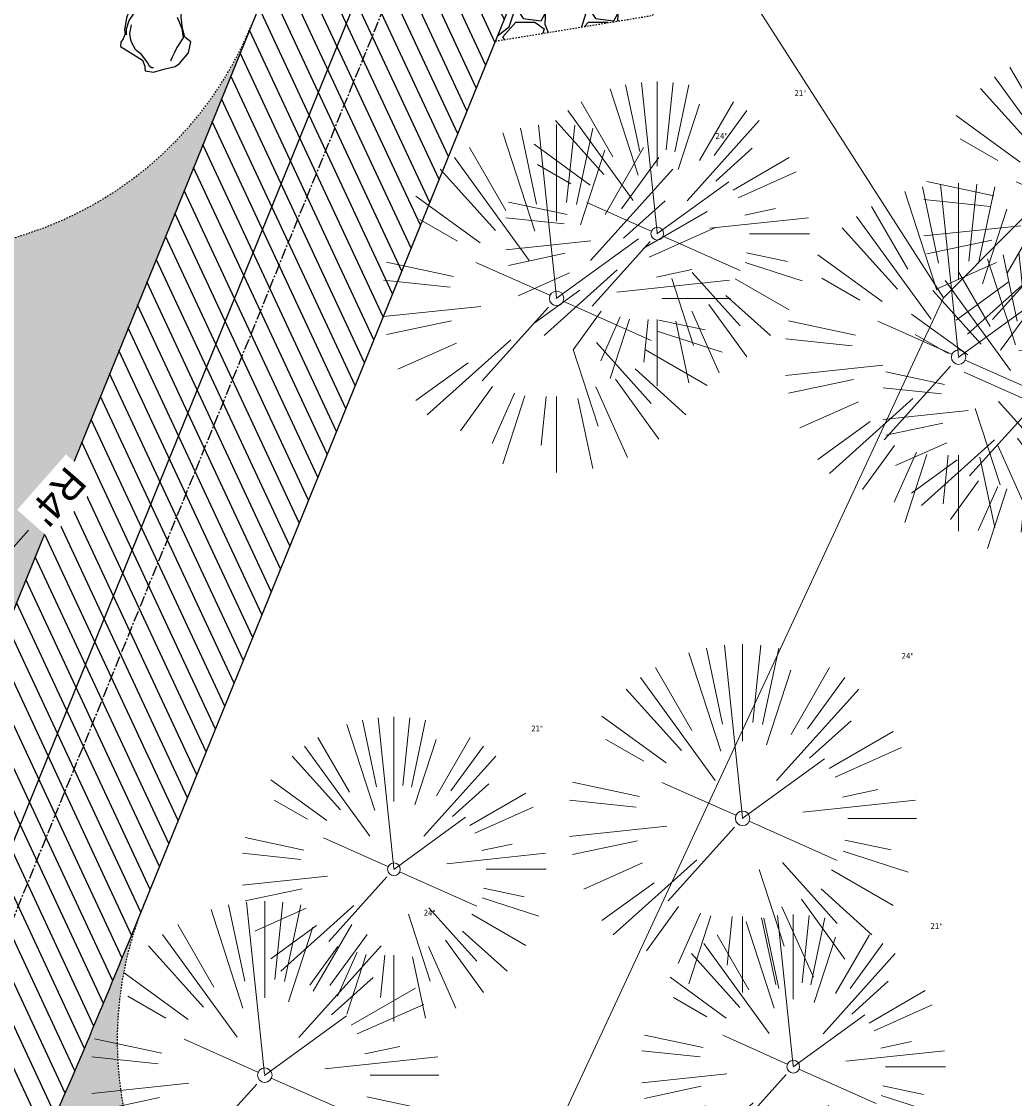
# Model space of a CAD drawing. Header units: feet. Extents: x 1133447 to 1140710, y 647622 to 649877.
# Tile 70 of 84: x 1135037 to 1135105, y 648909 to 648983. Entities that reach past the tile are written whole.
import ezdxf
from ezdxf.lldxf.tags import DXFTag

# ---------------------------------------------------------------- set-up
doc = ezdxf.new("R2010")
doc.units = ezdxf.units.FT
doc.header["$MEASUREMENT"] = 0
doc.linetypes.add('CENTER2', pattern=[1.125, 0.75, -0.125, 0.125, -0.125])
doc.linetypes.add('RAD', pattern=[0.13, 0.08, -0.05])
for name, color, linetype in [('C-PRKG-ASPH', 8, 'Continuous'), ('C-PRKG-GRVL', 8, 'Continuous'), ('C-ROAD-ASPHALT', 1, 'Continuous'), ('C-ROAD-CNTR', 1, 'CENTER2'), ('C-ROAD-GRVL', 1, 'RAD'), ('C-SWLK-GRVL', 6, 'RAD'), ('C-SWLK-GRVL-PATT', 8, 'Continuous'), ('C-UTIL-WATER-MEP', 7, 'WATER (.5x)'), ('G-TEXT-ST02', 2, 'Continuous'), ('G-XREF', 7, 'Continuous'), ('L-BARRIERROCK', 6, 'Continuous')]:
    doc.layers.add(name, color=color, linetype=linetype)
for name, color, linetype, lineweight in [('V-SITE-VEGE', 8, 'Continuous', 18), ('V-SITE-VEGE-TEXT', 8, 'Continuous', 18), ('V-UTIL-WATR-LINE', 8, 'WATER', 15)]:
    doc.layers.add(name, color=color, linetype=linetype, lineweight=lineweight)
doc.styles.add('Normal', font='arial.ttf', dxfattribs={"height": 0.1})
doc.styles.add('SEI-Dim & Leader', font='tahoma.ttf')
doc.styles.get("Standard").update_dxf_attribs({"font": 'arial.ttf'})
tags = doc.linetypes.add('WATER', pattern='A,1.5,-0.2,["W",Standard,S=0.08,R=0,X=-0.1,Y=-0.04],-0.05', length=1.75).pattern_tags.tags
tags[6] = DXFTag(74, 10)
tags = doc.linetypes.add('WATER (.5x)', pattern='A,0.75,-0.2,["W",Standard,S=0.08,R=0,X=-0.1,Y=-0.04],-0.05', length=1).pattern_tags.tags
tags[6] = DXFTag(74, 10)
doc.dimstyles.new('Plan', dxfattribs={"dimscale": 20, "dimtxt": 0.1, "dimasz": 0.12, "dimexe": 0.0625, "dimexo": 0.0625, "dimgap": 0.08, "dimtad": 0, "dimdec": 0, "dimzin": 0, "dimdsep": 46, "dimtxsty": 'Normal', "dimcen": 0, "dimclrd": 256, "dimclre": 256, "dimclrt": 256, "dimaunit": 1, "dimadec": 4, "dimazin": 0, "dimtfac": 1, "dimtdec": 0, "dimtofl": 0, "dimtmove": 0, "dimatfit": 3, "dimfxl": 1, "dimtfill": 1, "dimtolj": 1, "dimtzin": 0, "dimlwd": -1, "dimlwe": -1, "dimarcsym": 0})
pattern_1 = [(37.50000000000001, (0, 0), (-0.06299335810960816, 1.926823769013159), [0, -1.52, 0, -1.7, 0, -1.625]), (7.499999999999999, (0, 0), (1.769776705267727, 2.82214606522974), [0, -0.82, 0, -1.37, 0, -0.525]), (327.5, (-1.23, 0), (3.114141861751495, 0.005659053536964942), [0, -0.5, 0, -1.8, 0, -2.35]), (317.5, (-1.23, 0), (3.006126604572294, 0.8776755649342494), [0, -0.25, 0, -1.18, 0, -1.35])]

# ---------------------------------------------------------------- blocks, each defined once
blk = doc.blocks.new('V-SITE-VEGE-Coniferious Tree 2')
at = {"color": 0, "linetype": 'ByBlock'}
for p, q in [((-0.0003172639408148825, 0.0025937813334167), (-0.05229705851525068, 0.4972664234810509)), ((-3.601054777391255e-05, 0.2219193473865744), (-3.601054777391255e-05, 0.5000060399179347)), ((0.02890183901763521, 0.2753366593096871), (0.05222503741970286, 0.4972664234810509)), ((-0.06264093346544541, 0.1926377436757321), (-0.1545378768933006, 0.4755369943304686)), ((-0.0574950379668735, 0.2703678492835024), (-0.1039851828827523, 0.4890788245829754)), ((0.0571938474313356, 0.2692740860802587), (0.1039131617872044, 0.4890788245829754)), ((-0.07913071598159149, 0.1088658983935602), (-0.2939353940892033, 0.4045257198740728)), ((-0.1460065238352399, 0.2528363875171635), (-0.2500390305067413, 0.4330260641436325)), ((0.06850648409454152, 0.2109817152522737), (0.1382469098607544, 0.425630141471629)), ((0.139142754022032, 0.2410654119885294), (0.2499670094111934, 0.4330260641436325)), ((0.1868724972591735, 0.2572635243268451), (0.2938633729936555, 0.4045257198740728)), ((-0.1756943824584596, 0.1950752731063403), (-0.3346129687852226, 0.3715878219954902)), ((0.09777767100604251, 0.108636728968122), (0.3345409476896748, 0.3715878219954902)), ((-0.2201011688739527, 0.1598873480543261), (-0.4045617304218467, 0.2938993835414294)), ((0.1919663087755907, 0.1728666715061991), (0.3115823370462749, 0.2805763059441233)), ((0.2487690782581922, 0.143647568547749), (0.4329900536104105, 0.2500030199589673)), ((-0.2844040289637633, 0.1641894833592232), (-0.393144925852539, 0.2269610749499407)), ((0.2658942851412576, 0.1183972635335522), (0.4567507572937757, 0.2033670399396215)), ((-0.0009318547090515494, -0.0006770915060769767), (0.2349564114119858, 0.1707208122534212)), ((-0.2961437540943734, 0.06292784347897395), (-0.4891148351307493, 0.1039491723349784)), ((-0.01992166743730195, 0.008854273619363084), (-0.2318825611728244, 0.1032199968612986)), ((0.2872695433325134, 0.06106323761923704), (0.3884790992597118, 0.08257391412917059)), ((-0.3060292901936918, 0.03215663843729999), (-0.4973024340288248, 0.05226104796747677)), ((0.173080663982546, 0.01818771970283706), (0.497230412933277, 0.05226104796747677)), ((0.3024988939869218, 0), (0.4999700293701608, 0)), ((-0.2182782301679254, -0.02292736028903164), (-0.4973024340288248, -0.05226104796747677)), ((-0.02300503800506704, -0.02554197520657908), (-0.2137781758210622, -0.2373882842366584)), ((0.01849546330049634, -0.008260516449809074), (0.2719985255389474, -0.1211160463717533)), ((-0.302185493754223, -0.0642195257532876), (-0.4891148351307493, -0.1039491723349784)), ((0.2936342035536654, -0.06241742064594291), (0.4274066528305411, -0.09084484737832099)), ((-0.1320480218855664, -0.1188660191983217), (-0.3716238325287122, -0.3345769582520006)), ((0.2891445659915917, -0.09395946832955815), (0.4755009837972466, -0.1545018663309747)), ((-0.2881436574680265, -0.1282723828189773), (-0.4568227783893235, -0.2033670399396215)), ((0.04781873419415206, -0.1473038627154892), (0.1192466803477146, -0.3671294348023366)), ((0.1143820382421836, -0.1271057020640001), (0.2718110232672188, -0.301920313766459)), ((0.2555295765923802, -0.1475434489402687), (0.4329900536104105, -0.2500030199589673)), ((-0.254528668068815, -0.1848980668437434), (-0.4045617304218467, -0.2938993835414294)), ((0.2253521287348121, -0.2029399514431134), (0.3715518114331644, -0.3345769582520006)), ((0.1688618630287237, -0.2324611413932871), (0.2938633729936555, -0.4045257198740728)), ((-0.1842986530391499, -0.2536176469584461), (-0.2766747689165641, -0.3807650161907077)), ((-0.1213812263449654, -0.2725449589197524), (-0.1855903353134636, -0.4167758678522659)), ((0.1131111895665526, -0.2541280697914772), (0.2033310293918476, -0.4567867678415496)), ((-0.09098502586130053, -0.2799408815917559), (-0.1545378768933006, -0.4755369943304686)), ((-0.02966136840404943, -0.2817638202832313), (-0.04434904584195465, -0.4216092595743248)), ((-3.601054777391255e-05, -0.2817638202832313), (-3.601054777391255e-05, -0.5000060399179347)), ((0.06104806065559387, -0.2873055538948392), (0.1039131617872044, -0.4890788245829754))]:
    blk.add_line(p, q, dxfattribs=at)
blk.add_circle((-3.601054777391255e-05, 0), 0.02083358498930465)
blk = doc.blocks.new('C_XBASE-PACTOLA_02403811')
at = {"layer": 'V-UTIL-WATR-LINE', "flags": 128}
for points in [[(1134946.432, 649283.888), (1135074.541151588, 649099.5990538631), (1135109.755, 649053.73), (1135113.62, 649049.674), (1135081.394236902, 648993.5410676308), (1135100.461075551, 648963.8033200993), (1135008.674239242, 648766.4398010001)], [(1135118.543, 648981.959), (1135100.461075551, 648963.8033200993)]]:
    blk.add_lwpolyline(points, dxfattribs=at)
at = {"layer": 'V-SITE-VEGE', "xscale": 23.99971008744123, "yscale": 23.99971008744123, "zscale": 23.99971008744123, "rotation": 8.537736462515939e-07}
for p in [(1135111.043, 648969.322), (1135073.772, 648963.765), (1135101.506, 648959.711), (1135086.604, 648927.907), (1135053.639, 648910.197)]:
    blk.add_blockref('V-SITE-VEGE-Coniferious Tree 2', p, dxfattribs=at)
at = {"layer": 'V-SITE-VEGE', "xscale": 20.99974632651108, "yscale": 20.99974632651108, "zscale": 20.99974632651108}
for p in [(1135080.717, 648968.219), (1135106.753, 648956.506), (1135062.554, 648924.399), (1135090.1, 648910.776)]:
    blk.add_blockref('V-SITE-VEGE-Coniferious Tree 2', p, dxfattribs=at)
at = {"layer": 'V-SITE-VEGE-TEXT', "char_height": 0.4, "attachment_point": 7, "style": 'SEI-Dim & Leader'}
for s, insert in [('21"', (1135090.188234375, 648977.719)), ('24"', (1135084.739125, 648974.765)), ('24"', (1135097.571125, 648938.907)), ('21"', (1135072.025234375, 648933.899)), ('24"', (1135064.606125, 648921.197)), ('21"', (1135099.571234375, 648920.276))]:
    blk.add_mtext(s, dxfattribs=dict(at, insert=insert))
blk = doc.blocks.new("5'_BarrierRock")
at = {"layer": 'L-BARRIERROCK', "flags": 128}
for points in [[(3.796977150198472, 25.21031587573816), (-3.971151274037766, 23.41838866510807), (-10.84293678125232, 21.02912666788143), (-17.7147222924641, 19.53586684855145), (-22.19627771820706, 16.54930863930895), (-24.28770915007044, 10.27760197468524), (-26.0803419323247, 0.1233349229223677), (-25.48279766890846, -2.863184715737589), (-26.97668484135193, -7.044335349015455), (-29.06806322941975, -9.732226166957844), (-29.36686187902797, -13.31608058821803), (-11.14168239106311, -24.66494006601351), (-9.05030400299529, -29.74205430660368), (-9.05030400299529, -31.53398151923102), (-8.751505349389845, -33.62457612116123), (-1.87971984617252, -34.52053972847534), (7.680988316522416, -31.83264891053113), (16.04666099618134, -30.04072169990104), (19.63192655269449, -27.3528308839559), (27.10125632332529, -18.69186222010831), (28.89388910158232, -9.433597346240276), (24.11353502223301, -5.551075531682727), (22.02210359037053, 1.616633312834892), (21.42455933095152, 6.096412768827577), (20.82701507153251, 11.17356558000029), (21.12581372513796, 15.05604882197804), (19.03438229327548, 18.63990324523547), (15.15031808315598, 22.22375766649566), (3.796977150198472, 25.21031587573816)], [(-24.28770915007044, -3.759148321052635), (-24.28770915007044, 1.317965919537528), (-22.19627771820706, 8.187007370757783), (-18.61101215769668, 13.26412161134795), (-14.42820234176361, 18.04260703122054), (-11.44048104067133, 19.83453424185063)], [(17.54049512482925, 10.8748981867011), (21.62729471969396, 1.526720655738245), (22.61964785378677, -6.148371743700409), (17.24174951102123, -14.21204419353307), (15.44911673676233, -18.39319482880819), (13.35768530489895, -22.87301285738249), (12.1625967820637, -25.56090367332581)], [(-20.40364493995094, 4.603152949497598), (-21.8975321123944, -2.56455589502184), (-21.29998785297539, -6.447039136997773), (-20.40364493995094, -9.433597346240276), (-17.11717803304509, -15.70534258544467), (-12.93431516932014, -18.99052961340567), (-6.958872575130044, -26.75553466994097), (-5.46498540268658, -29.44342548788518), (-3.373607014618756, -30.63801791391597), (-1.87971984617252, -30.63801791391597)]]:
    blk.add_lwpolyline(points, dxfattribs=at)
blk = doc.blocks.new('C_PBASE-PACTOLA_02403811')
at = {"layer": 'C-ROAD-ASPHALT'}
blk.add_lwpolyline([(1134969.657277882, 648753.0477392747), (1135036.873309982, 648902.1641641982, 0.009218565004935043), (1135044.254367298, 648919.3790657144), (1135101.509820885, 649060.0203951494, 0.04927264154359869), (1135107.544114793, 649080.3791714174), (1135113.245677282, 649110.0761826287, 0.3025232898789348), (1135079.742163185, 649189.7952543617), (1135017.583038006, 649231.0012923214, 0.03670103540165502), (1134952.658282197, 649267.4907225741), (1134930.361796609, 649277.95101182, 0.265468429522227), (1134828.518541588, 649269.7547374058), (1134807.494103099, 649255.3935736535, 0.04164346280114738), (1134780.654611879, 649233.5777859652), (1134706.829601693, 649162.5981949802, 0.05765878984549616)], format="xyb", dxfattribs=at)
blk.add_lwpolyline([(1134609.502741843, 649004.1715281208, -0.08481675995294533), (1134717.918854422, 649151.0643979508), (1134791.743864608, 649222.0439889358, -0.04164346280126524), (1134816.518779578, 649242.1816391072), (1134837.543218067, 649256.5428028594, -0.2654684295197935), (1134923.566161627, 649263.4658695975), (1134945.862647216, 649253.0055803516, -0.03670103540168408), (1135008.742528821, 649217.6654234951), (1135070.901654, 649176.4593855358, -0.3025232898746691), (1135097.532652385, 649113.0929439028), (1135091.831089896, 649083.3959326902, -0.0492726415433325), (1135086.690765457, 649066.0532714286), (1135029.43531187, 648925.4119419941, -0.009218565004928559), (1135022.286728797, 648908.7392420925), (1134970.105907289, 648792.9779079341, 0.09466954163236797), (1134957.786175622, 648834.7349342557), (1134921.92741579, 648904.3472810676, 0.300313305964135), (1134722.086161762, 649016.5601342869), (1134632.500993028, 649010.1122188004, 0.09071439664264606)], format="xyb", close=True, dxfattribs=at)
at = {"layer": 'C-ROAD-CNTR', "flags": 128}
blk.add_lwpolyline([(1134682.815781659, 648422.2458494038), (1134669.21986276, 648425.8462855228, -0.1774687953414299), (1134620.150062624, 648460.1534391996), (1134616.502637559, 648465.3792168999, -0.1042089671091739), (1134576.197064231, 648560.2628234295), (1134558.554057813, 648650.0509356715, -0.01381007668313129), (1134553.979962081, 648677.2843639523), (1134544.902369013, 648742.2703875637, -0.09433329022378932), (1134550.434197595, 648854.3354307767), (1134558.997505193, 648889.7214101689, -0.1428635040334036), (1134712.374228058, 649156.8312964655), (1134786.199238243, 649227.8108874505, -0.04164346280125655), (1134812.006441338, 649248.7876063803), (1134833.030879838, 649263.1487701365, -0.2654684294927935), (1134926.96397912, 649270.7084407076), (1134949.260464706, 649260.2481514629, -0.03670103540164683), (1135013.162783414, 649224.3333579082), (1135075.321908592, 649183.1273199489, -0.3025232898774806), (1135105.389164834, 649111.5845632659), (1135099.687602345, 649081.8875520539, -0.04927264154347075), (1135094.100293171, 649063.036833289), (1135036.844839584, 648922.3955038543, -0.009218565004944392), (1135029.58001939, 648905.4517031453), (1134962.363987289, 648756.3352782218, -0.01915469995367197), (1134945.301367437, 648722.0511597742), (1134909.791676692, 648657.06607992, -0.111236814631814), (1134866.238656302, 648607.5744966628), (1134762.181369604, 648532.0907847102, 0.3229446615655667), (1134716.395894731, 648393.2215671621), (1134719.721086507, 648382.7059234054, -0.1714240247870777), (1134715.287797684, 648249.5554414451), (1134707.163513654, 648228.7837741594, -0.02272318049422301), (1134688.713657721, 648187.2766264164, 0.05045028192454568), (1134653.344169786, 648094.1277041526)], format="xyb", dxfattribs=at)
at = {"layer": 'C-ROAD-GRVL', "flags": 128}
for points in [[(1134983.485116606, 648950.9149491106), (1135037.22310143, 648968.2226776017, 0.2216768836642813), (1135052.713678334, 648982.5925283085)], [(1135064.673649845, 648847.2716094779), (1135044.861593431, 648904.3941459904, -0.1820899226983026), (1135045.326498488, 648922.0126306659)]]:
    blk.add_lwpolyline(points, format="xyb", dxfattribs=at)
at = {"layer": 'C-SWLK-GRVL'}
blk.add_lwpolyline([(1135069.54644745, 648981.5061043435), (1135080.402503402, 648983.279814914), (1135085.581130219, 648996.0005063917)], dxfattribs=at)
at = {"layer": 'C-UTIL-WATER-MEP', "flags": 128}
blk.add_lwpolyline([(1134713.292159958, 648416.2441137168), (1134669.731849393, 648427.7796426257, -0.1774687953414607), (1134621.79009064, 648461.2981261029), (1134618.142665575, 648466.5239038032, -0.1042089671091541), (1134578.159536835, 648560.6484414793), (1134560.516530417, 648650.4365537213, -0.01381007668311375), (1134555.960731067, 648677.5610482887), (1134546.883138, 648742.5470719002, -0.09433329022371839), (1134552.378087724, 648853.8650148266), (1134560.941395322, 648889.2509942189, -0.1428635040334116), (1134713.760384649, 649155.3895718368), (1134787.585394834, 649226.3691628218, -0.04164346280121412), (1134813.134525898, 649247.1361145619), (1134834.158964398, 649261.4972783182, -0.2654684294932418), (1134926.114524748, 649268.8977979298), (1134948.411010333, 649258.437508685, -0.03670103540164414), (1135012.057719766, 649222.6663743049), (1135074.216844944, 649181.4603363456, -0.302523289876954), (1135103.425036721, 649111.961658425), (1135097.723474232, 649082.264647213, -0.04927264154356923), (1135092.247911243, 649063.7909428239), (1135034.992457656, 648923.1496133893, -0.009218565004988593), (1135027.756696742, 648906.273587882), (1134960.540664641, 648757.1571629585, -0.01915469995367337), (1134943.546295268, 648723.0101809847), (1134908.036604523, 648658.0251011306, -0.1112368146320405), (1134865.064291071, 648609.1934056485), (1134761.007004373, 648533.7096936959, 0.1574684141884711), (1134714.965670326, 648470.6755079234, 0.1574684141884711)], format="xyb", dxfattribs=at)
at = {"layer": 'L-BARRIERROCK', "xscale": 0.08333333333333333, "yscale": 0.08333333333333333, "zscale": 0.08333333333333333}
blk.add_blockref("5'_BarrierRock", (1135046.125564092, 648982.2481532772), dxfattribs=at)
blk = doc.blocks.new('C_PHTCH-PACTOLA_02403811')
at = {"layer": 'C-PRKG-ASPH'}
h = blk.add_hatch(dxfattribs=at)
h.set_pattern_fill('ANSI31', color=256, scale=10, angle=70)
h.set_pattern_definition([(115, (0, 0), (-1.132884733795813, -0.5282728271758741), [])])
edge = h.paths.add_edge_path(flags=16)
edge.add_arc((1135093.567290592, 648760.3570235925), 541.9999999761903, 143.5703577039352, 153.2664360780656, ccw=False)
edge.add_arc((1135093.567290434, 648760.3570237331), 541.9999997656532, 133.8742793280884, 143.5703577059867, ccw=False)
edge.add_line((1134717.918854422, 649151.0643979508), (1134791.743864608, 649222.0439889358))
edge.add_arc((1134924.814897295, 649083.6384245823), 191.9999999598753, 124.33581191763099, 133.8742793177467, ccw=False)
edge.add_line((1134816.518779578, 649242.1816391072), (1134837.543218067, 649256.5428028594))
edge.add_arc((1134886.614896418, 649184.7029087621), 87.00000000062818, 64.86660358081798, 124.33581191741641, ccw=False)
edge.add_line((1134923.566161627, 649263.4658695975), (1134945.862647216, 649253.0055803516))
edge.add_arc((1134736.896871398, 648807.5874571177), 491.9999999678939, 56.45911934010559, 64.86660355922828, ccw=False)
edge.add_line((1135008.742528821, 649217.6654234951), (1135070.901654, 649176.4593855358))
edge.add_arc((1135036.644680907, 649124.7828938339), 62.00000000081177, -10.868034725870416, 56.45911933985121, ccw=False)
edge.add_line((1135097.532652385, 649113.0929439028), (1135091.831089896, 649083.3959326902))
edge.add_arc((1135001.481196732, 649100.7423100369), 92.00000001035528, 337.8486329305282, 349.13196525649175, ccw=False)
edge.add_line((1135086.690765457, 649066.0532714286), (1135029.43531187, 648925.4119419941))
edge.add_arc((1134573.749357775, 649110.9228871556), 491.9999995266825, 335.73595333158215, 337.84863296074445, ccw=False)
edge.add_line((1135022.286728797, 648908.7392420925), (1134970.105907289, 648792.9779079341))
edge.add_line((1134970.105907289, 648792.9779079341), (1134955.070696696, 648759.622817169))
edge.add_arc((1134506.533324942, 648961.8064625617), 492.0000003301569, 331.3465562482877, 335.7359533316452, ccw=False)
edge.add_line((1134938.281078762, 648725.8872446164), (1134902.771388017, 648660.9021647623))
edge.add_arc((1134778.161263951, 648728.9926705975), 142.0000000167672, 305.95733191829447, 331.34655630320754, ccw=False)
edge.add_line((1134861.541195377, 648614.0501326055), (1134757.483908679, 648538.5664206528))
edge.add_arc((1134835.579196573, 648430.9089730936), 133.0000000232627, 125.9573319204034, 166.4171722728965)
edge.add_arc((1134672.277915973, 648470.363906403), 35.00000000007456, 244.10855969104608, 346.41717227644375, ccw=False)
edge.add_arc((1134691.461854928, 648509.9128519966), 78.95614352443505, 214.9055155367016, 244.1168481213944, ccw=False)
edge.add_line((1134626.710174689, 648464.732186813), (1134623.062749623, 648469.9579645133))
edge.add_arc((1134821.506139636, 648608.4650796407), 241.9999999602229, 191.1167612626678, 214.9138039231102, ccw=False)
edge.add_line((1134584.046954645, 648561.8052956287), (1134566.403948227, 648651.5934078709))
edge.add_arc((1135049.172208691, 648746.4554480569), 491.9999999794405, 187.9519260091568, 191.1167612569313, ccw=False)
edge.add_line((1134561.903038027, 648678.391101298), (1134552.825444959, 648743.3771249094))
edge.add_arc((1134842.017716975, 648783.7730382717), 292.0000000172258, 166.3961174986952, 187.9519260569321, ccw=False)
edge.add_line((1134558.209758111, 648852.4537669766), (1134566.77306571, 648887.8397463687))
edge.add_arc((1135093.567290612, 648760.357023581), 542.0000000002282, 158.0478401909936, 166.396117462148, ccw=False)
edge.add_arc((1135093.567290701, 648760.357023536), 542.0000000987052, 153.2664360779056, 158.0478401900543, ccw=False)
edge = h.paths.add_edge_path()
edge.add_line((1134664.934415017, 648091.0186503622), (1134641.753924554, 648097.236757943))
edge.add_arc((1135131.441785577, 647965.8792352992), 506.9999999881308, 154.1154939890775, 164.9840567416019, ccw=False)
edge.add_arc((1135131.44177555, 647965.8792402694), 506.9999887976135, 153.4314984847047, 154.115493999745, ccw=False)
edge.add_arc((1134241.513528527, 648410.9103548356), 488.0000000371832, 333.4314984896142, 338.6383717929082)
edge.add_line((1134695.987914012, 648233.1548120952), (1134704.112198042, 648253.9264793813))
edge.add_arc((1134529.027803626, 648322.4060737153), 188.0000000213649, 338.6383717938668, 377.1954705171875)
edge.add_arc((1134651.306425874, 648360.2470375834), 60.00000000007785, 17.1954705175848, 74.97265706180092)
edge.add_line((1134666.863224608, 648418.1951696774), (1134661.500576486, 648419.8056636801))
edge.add_arc((1134691.489318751, 648509.9450223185), 94.99699278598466, 223.9418846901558, 251.5980721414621, ccw=False)
edge.add_arc((1134691.535842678, 648509.9839590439), 95.05751145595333, 214.9165962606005, 223.9393241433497, ccw=False)
edge.add_line((1134613.590003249, 648455.5746160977), (1134609.942525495, 648460.8004692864))
edge.add_arc((1134821.506139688, 648608.4650796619), 258.0000000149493, 191.1167612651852, 214.9138039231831, ccw=False)
edge.add_line((1134568.347173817, 648558.7203512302), (1134550.704167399, 648648.5084634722))
edge.add_arc((1135049.172208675, 648746.4554480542), 507.9999999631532, 187.9519260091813, 191.1167612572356, ccw=False)
edge.add_line((1134546.056886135, 648676.177626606), (1134536.979293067, 648741.163650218))
edge.add_arc((1134842.01771694, 648783.7730382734), 307.9999999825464, 166.3961174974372, 187.9519260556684, ccw=False)
edge.add_line((1134542.658637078, 648856.2170945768), (1134551.221944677, 648891.6030739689))
edge.add_arc((1135093.567290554, 648760.3570237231), 557.9999999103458, 163.9213237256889, 166.3961174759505, ccw=False)
edge.add_arc((1134538.177323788, 648920.4382053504), 19.99999999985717, 343.9213237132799, 402.7699397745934)
edge.add_line((1134552.859048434, 648934.0193305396), (1134533.446357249, 648955.005204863))
edge.add_arc((1135093.567290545, 648760.3570234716), 592.9783928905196, 146.0187423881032, 160.8370986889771, ccw=False)
edge.add_line((1134601.857481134, 649091.7855040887), (1134616.582948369, 649064.0343807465))
edge.add_arc((1134620.999668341, 649066.3780071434), 5.000000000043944, 207.9515834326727, 327.0740857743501)
edge.add_arc((1135093.567290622, 648760.3570235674), 558.0000000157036, 133.8742793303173, 147.0740857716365, ccw=False)
edge.add_line((1134706.829601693, 649162.5981949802), (1134780.654611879, 649233.5777859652))
edge.add_arc((1134924.814897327, 649083.6384245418), 208.0000000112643, 124.3358119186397, 133.8742793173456, ccw=False)
edge.add_line((1134807.494103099, 649255.3935736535), (1134828.518541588, 649269.7547374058))
edge.add_arc((1134886.614896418, 649184.7029087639), 102.9999999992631, 64.86660357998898, 124.33581191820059, ccw=False)
edge.add_line((1134930.361796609, 649277.9510118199), (1134952.658282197, 649267.4907225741))
edge.add_arc((1134736.896871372, 648807.5874570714), 508.0000000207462, 56.4591193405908, 64.86660355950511, ccw=False)
edge.add_line((1135017.583038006, 649231.0012923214), (1135079.742163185, 649189.7952543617))
edge.add_arc((1135036.644680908, 649124.782893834), 77.99999999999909, -10.868034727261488, 56.45911934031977, ccw=False)
edge.add_line((1135113.245677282, 649110.0761826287), (1135107.544114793, 649080.3791714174))
edge.add_arc((1135001.481196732, 649100.7423100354), 108.0000000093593, 337.84863293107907, 349.131965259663, ccw=False)
edge.add_line((1135101.509820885, 649060.0203951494), (1135044.254367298, 648919.3790657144))
edge.add_arc((1134573.749357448, 649110.9228872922), 507.9999998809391, 335.7359533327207, 337.84863295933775, ccw=False)
edge.add_line((1135036.873309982, 648902.1641641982), (1134969.657277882, 648753.0477392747))
edge.add_arc((1134506.53332524, 648961.8064624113), 507.9999999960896, 331.346556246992, 335.73595333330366, ccw=False)
edge.add_line((1134952.321656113, 648718.215074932), (1134916.811965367, 648653.2299950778))
edge.add_arc((1134778.161263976, 648728.9926705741), 157.9999999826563, 305.9573319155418, 331.3465563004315, ccw=False)
edge.add_line((1134870.936117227, 648601.0988607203), (1134766.878830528, 648525.6151487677))
edge.add_arc((1134835.579196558, 648430.9089731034), 117.0000000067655, 125.9573319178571, 162.264860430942)
edge.add_arc((1134752.713885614, 648457.4106757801), 29.99999999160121, 162.264860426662, 196.8024120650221)
edge.add_arc((1134835.579196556, 648430.9089731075), 113.0000000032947, 170.9217318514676, 197.5476736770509)
edge.add_line((1134727.837491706, 648396.8395581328), (1134731.162683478, 648386.3239143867))
edge.add_arc((1134529.027802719, 648322.4060734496), 212.0000009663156, 11.340079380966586, 17.54767372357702, ccw=False)
edge.add_arc((1134529.055568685, 648322.403813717), 211.9732215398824, -20.64909134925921, 11.342153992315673, ccw=False)
edge.add_arc((1134759.869013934, 648235.3149369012), 34.72371615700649, 159.1871917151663, 239.4135572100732)
edge.add_line((1134742.200276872, 648205.422593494), (1134709.513, 648185.696))
edge.add_line((1134709.513, 648185.696), (1134698.996135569, 648181.0065459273))
edge.add_arc((1135131.441785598, 647965.8792352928), 483.0000000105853, 153.5511843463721, 164.9840567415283)
at = {"layer": 'C-PRKG-GRVL'}
h = blk.add_hatch(dxfattribs=at)
h.set_pattern_fill('AR-SAND', color=256)
h.set_pattern_definition(pattern_1)
edge = h.paths.add_edge_path()
edge.add_line((1135037.22310143, 648968.2226776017), (1134983.485116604, 648950.9149491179))
edge.add_line((1134983.485116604, 648950.9149491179), (1134989.616474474, 648931.8779731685))
edge.add_line((1134989.616474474, 648931.8779731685), (1135030.30801046, 648944.9837504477))
edge.add_arc((1135031.534282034, 648941.1763552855), 3.999999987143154, -22.15136746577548, 107.8525170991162, ccw=False)
edge.add_line((1135035.239045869, 648939.6681361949), (1135052.713494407, 648982.592076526))
edge.add_arc((1135029.558904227, 648992.0188974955), 25.00000000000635, 287.8525167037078, 337.84751500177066, ccw=False)
h = blk.add_hatch(dxfattribs=at)
h.set_pattern_fill('AR-SAND', color=256)
h.set_pattern_definition(pattern_1)
edge = h.paths.add_edge_path()
edge.add_line((1135044.861593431, 648904.3941459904), (1135064.673649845, 648847.2716094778))
edge.add_line((1135064.673649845, 648847.2716094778), (1135049.557055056, 648842.0286555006))
edge.add_line((1135049.557055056, 648842.0286555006), (1135035.548537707, 648882.4183069))
edge.add_arc((1135031.769389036, 648881.1075684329), 4.000000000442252, 19.12830126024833, 155.735953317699)
edge.add_line((1135028.12274374, 648882.7513379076), (1135036.873309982, 648902.1641641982))
edge.add_arc((1134573.749357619, 649110.9228872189), 507.999999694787, 335.7359533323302, 337.8486329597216)
edge.add_line((1135044.254367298, 648919.3790657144), (1135045.326498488, 648922.0126306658))
edge.add_arc((1135068.481272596, 648912.586261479), 25.00000000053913, 157.8486329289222, 199.1283014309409)
at = {"layer": 'C-SWLK-GRVL-PATT'}
h = blk.add_hatch(dxfattribs=at)
h.set_pattern_fill('GRAVEL', color=256, scale=5)
h.set_pattern_definition([(228.012787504, (531.531381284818, 130.5235841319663), (-40.00000000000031, -45.00000000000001), [0.67268, -66.5954402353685]), (184.969740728, (531.0813812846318, 130.0235841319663), (59.99999999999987, 5.000000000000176), [1.15434, -114.27962380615]), (132.510447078, (529.9313812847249, 129.9235841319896), (50.00000000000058, -54.99999999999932), [0.8139400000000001, -80.5801629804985]), (267.273689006, (527.9813812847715, 128.6735841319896), (5.000000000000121, 100.0000000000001), [1.051189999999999, -104.067790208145]), (292.833654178, (527.9313812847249, 127.6235841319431), (-24.99999999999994, 60.00000000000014), [1.030774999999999, -102.0468656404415]), (357.273689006, (528.3313812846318, 126.6735841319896), (-100.0000000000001, 5.000000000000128), [1.051189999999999, -104.067790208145]), (37.6942404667, (529.3813812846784, 126.6235841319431), (-64.99999999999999, -49.99999999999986), [1.390145, -137.62424274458]), (72.2553283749, (530.4813812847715, 127.4735841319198), (35.00000000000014, 110), [1.312439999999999, -129.9316074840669]), (121.429565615, (530.8813812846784, 128.7235841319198), (-40.0000000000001, 64.99999999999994), [1.05475, -104.420365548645]), (175.236358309, (530.3313812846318, 129.6235841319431), (54.99999999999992, -5.00000000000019), [1.20416, -59.0038128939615]), (222.397437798, (529.1313812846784, 129.7235841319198), (-59.99999999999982, -54.99999999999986), [1.55724, -154.1668750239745]), (138.814074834, (532.9313812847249, 128.6235841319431), (-35.00000000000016, 30), [0.5315049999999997, -52.61922406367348]), (171.46923439, (532.531381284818, 128.9735841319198), (64.99999999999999, -9.999999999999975), [1.011185, -100.107557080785]), (225, (531.531381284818, 129.1235841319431), (-5.551115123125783e-16, -4.999999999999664), [0.707105, -6.3639628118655]), (203.198590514, (531.1813812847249, 129.7235841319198), (24.99999999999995, 9.999999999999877), [0.38079, -37.6980755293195]), (291.801409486, (530.8313812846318, 129.5735841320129), (-4.99999999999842, 15.00000000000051), [0.538515, -26.3873090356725]), (30.96375653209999, (531.031381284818, 129.0735841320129), (15.00000000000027, 9.999999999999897), [0.874645, -28.2801144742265]), (161.565051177, (531.781381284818, 129.5235841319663), (10.00000000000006, -4.999999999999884), [0.6324549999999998, -15.17893330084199]), (16.389540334, (527.9313812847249, 129.5735841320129), (49.99999999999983, 15.00000000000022), [0.886, -87.714225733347]), (70.3461759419, (528.781381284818, 129.8235841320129), (-20.0000000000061, -55.00000000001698), [0.7433049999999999, -73.58703873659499]), (293.198590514, (531.781381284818, 130.5235841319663), (-9.999999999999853, 24.99999999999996), [0.761575, -37.3172905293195]), (343.610459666, (532.0813812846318, 129.8235841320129), (-49.99999999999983, 15.00000000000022), [0.8859999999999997, -87.71422573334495]), (339.44395478, (527.9313812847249, 126.4735841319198), (-25.00000000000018, 10.00000000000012), [0.8543999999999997, -41.86561872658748]), (294.775140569, (528.7313812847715, 126.1735841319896), (-25.00000000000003, 55.00000000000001), [0.71589, -70.87321531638]), (66.8014094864, (531.8313812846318, 125.5235841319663), (9.999999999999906, 24.99999999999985), [0.761575, -37.3172905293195]), (17.3540246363, (532.1313812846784, 126.2235841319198), (-64.99999999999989, -19.99999999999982), [0.838155, -82.97711807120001]), (69.44395478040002, (529.3813812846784, 125.5235841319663), (-10.00000000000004, -24.99999999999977), [0.4271999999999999, -42.29281872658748]), (101.309932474, (531.531381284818, 125.5235841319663), (-4.999999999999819, 20.00000000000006), [0.25495, -25.240147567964]), (165.963756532, (531.4813812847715, 125.7735841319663), (14.99999999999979, -5.000000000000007), [1.030775, -19.5847531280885]), (186.009005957, (530.4813812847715, 126.0235841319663), (50.00000000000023, 4.999999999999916), [0.9552499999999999, -94.56961587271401]), (303.690067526, (531.031381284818, 128.6235841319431), (-4.999999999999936, 9.999999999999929), [0.7211099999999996, -17.30664637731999]), (353.157226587, (531.4313812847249, 128.0235841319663), (85.00000000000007, -10.00000000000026), [1.25897, -124.6378131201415]), (60.9453959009, (532.6813812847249, 127.8735841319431), (-19.99999999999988, -34.99999999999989), [0.51478, -50.963370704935]), (90, (532.9313812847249, 128.3235841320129), (-4.999999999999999, 5), [0.3, -4.699999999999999]), (120.256437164, (530.3813812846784, 126.1735841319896), (20.00000000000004, -35.00000000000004), [0.69462, -68.76759994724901]), (48.01278750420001, (530.031381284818, 126.7735841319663), (40, 44.99999999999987), [1.34536, -65.92276023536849]), (0, (530.9313812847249, 127.7735841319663), (5, 5), [1.3, -3.7]), (325.3048464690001, (532.2313812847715, 127.7735841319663), (50.0000000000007, -34.99999999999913), [0.7905699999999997, -78.26637150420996]), (254.054604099, (532.8813812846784, 127.3235841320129), (-5.000000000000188, -20.00000000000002), [0.72801, -35.6725394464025]), (207.645975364, (532.6813812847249, 126.6235841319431), (-94.99999999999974, -50.00000000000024), [1.185325, -117.347370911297]), (175.42607874, (531.6313812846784, 126.0735841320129), (-64.99999999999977, 5.000000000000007), [1.253995, -124.1453670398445])])
h.paths.add_polyline_path([(1135069.54644745, 648981.5061043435), (1135080.402503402, 648983.279814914), (1135085.581130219, 648996.0005063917), (1135084.999995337, 648996.2678314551), (1135090.501, 649009.9339999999), (1135082.453286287, 649013.2102453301)])
blk = doc.blocks.new('*D402')
at = {"layer": 'Defpoints', "color": 0, "transparency": 16777216}
for p in [(1135034.173351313, 648944.1822350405), (1135031.534282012, 648941.1763552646)]:
    blk.add_point(p, dxfattribs=at)
at = {"layer": 'G-TEXT-ST02', "transparency": 16777216}
blk.add_line((1135037.340234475, 648947.7892907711), (1135035.756792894, 648945.9857629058), dxfattribs=at)
blk.add_solid([(1135035.456204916, 648946.2496698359), (1135036.057380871, 648945.7218559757), (1135034.173351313, 648944.1822350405)], dxfattribs=at)
at = {"layer": 'G-TEXT-ST02', "transparency": 16777216, "insert": (1135039.370481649, 648950.1017267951), "char_height": 2, "attachment_point": 5, "rotation": 228.71786989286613, "style": 'Normal', "bg_fill": 3, "box_fill_scale": 1.25, "bg_fill_color": 256, "bg_fill_true_color": 13158600, "bg_fill_transparency": 0}
blk.add_mtext("R4'", dxfattribs=at)

msp = doc.modelspace()

# ---------------------------------------------------------------- block references
at = {"layer": 'G-XREF'}
msp.add_blockref('C_XBASE-PACTOLA_02403811', (0, 0), dxfattribs=at)

# ---------------------------------------------------------------- next in the draw order: block references
for name in ['C_PBASE-PACTOLA_02403811', 'C_PHTCH-PACTOLA_02403811']:
    msp.add_blockref(name, (0, 0), dxfattribs=at)

# ---------------------------------------------------------------- next in the draw order: dimensions: what is measured, and where the dimension line sits
at = {"layer": 'G-TEXT-ST02'}
dim = msp.add_radius_dim(center=(1135031.534282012, 648941.1763552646), mpoint=(1135034.173351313, 648944.1822350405), dimstyle='Plan', override={"dimgap": 0.06, "dimtih": 0, "dimtoh": 0, "dimpost": "'", "dimtfill": 1, "dimtolj": 0}, dxfattribs=at)
dim.commit()
dim.dimension.update_dxf_attribs({"geometry": '*D402', "text_midpoint": (1135039.370481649, 648950.1017267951)})

doc.saveas('drawing.dxf')
